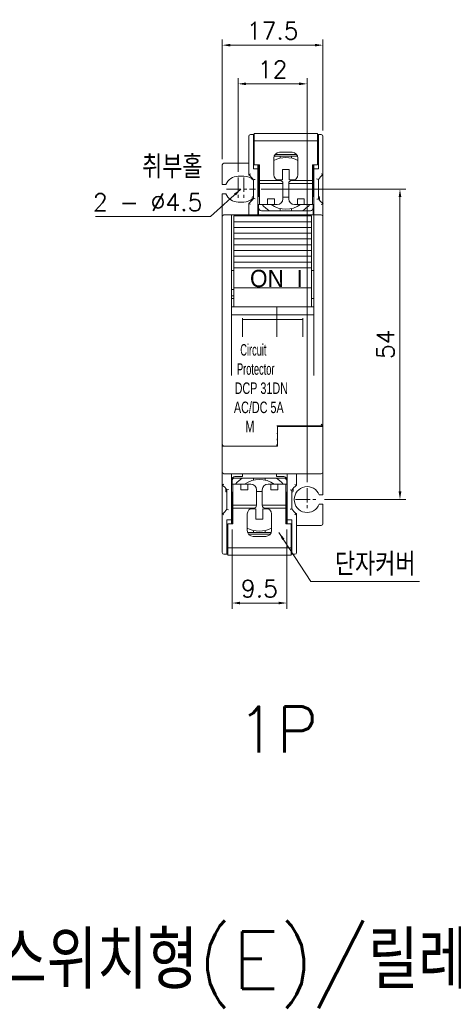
# Model space of a CAD drawing. Extents: x 1168 to 1602, y 137 to 823.
# Tile 10 of 12: x 1348 to 1423, y 525 to 697. Entities that reach past the tile are written whole.
import ezdxf

# ---------------------------------------------------------------- set-up
doc = ezdxf.new("R2010")
doc.units = 0
doc.header["$LTSCALE"] = 2
doc.header["$MEASUREMENT"] = 0
doc.linetypes.add('CENTER', pattern=[2, 1.25, -0.25, 0.25, -0.25])
doc.layers.get('0').update_dxf_attribs({"linetype": 'CONTINUOUS', "lineweight": 13})
doc.layers.add('cen', color=1, linetype='CENTER', lineweight=13)
doc.layers.add('di', color=3, linetype='CONTINUOUS', lineweight=13)
doc.styles.get("Standard").update_dxf_attribs({"font": 'romans.shx', "height": 3, "bigfont": 'hgs.shx'})
doc.dimstyles.get("Standard").update_dxf_attribs({"dimscale": 0, "dimtxt": 3, "dimasz": 1.4, "dimexe": 1, "dimexo": 1, "dimgap": 1, "dimtad": 1, "dimdsep": 46, "dimtxsty": 'Standard', "dimcen": 0, "dimclrd": 3, "dimclre": 3, "dimclrt": 3, "dimadec": 0, "dimazin": 2, "dimtp": 0.1, "dimtm": 0.1, "dimtfac": 0.5, "dimtmove": 0, "dimatfit": 3, "dimfxl": 0, "dimtolj": 1, "dimlwd": -1, "dimlwe": -1, "dimarcsym": 0})

# ---------------------------------------------------------------- blocks, each defined once
blk = doc.blocks.new('*D24')
at = {"layer": 'di', "color": 3}
for p, q in [((1389.62, 667.09), (1414.74, 667.09)), ((1413.74, 665.69), (1413.74, 614.49)), ((1400.62, 613.09), (1414.74, 613.09))]:
    blk.add_line(p, q, dxfattribs=at)
for points in [[(1413.51, 665.69), (1413.98, 665.69), (1413.74, 667.09)], [(1413.51, 614.49), (1413.98, 614.49), (1413.74, 613.09)]]:
    blk.add_solid(points, dxfattribs=at)
at = {"layer": 'di', "color": 3, "insert": (1411.24, 640.09), "char_height": 3, "attachment_point": 5, "rotation": 90}
blk.add_mtext('\\A1;54', dxfattribs=at)
blk = doc.blocks.new('*D32')
at = {"layer": 'di', "color": 3}
for p, q in [((1382.87, 672.29), (1382.87, 693.13)), ((1384.27, 692.13), (1398.97, 692.13)), ((1400.37, 677.29), (1400.37, 693.13))]:
    blk.add_line(p, q, dxfattribs=at)
for points in [[(1384.27, 692.36), (1384.27, 691.9), (1382.87, 692.13)], [(1398.97, 692.36), (1398.97, 691.9), (1400.37, 692.13)]]:
    blk.add_solid(points, dxfattribs=at)
at = {"layer": 'di', "color": 3, "insert": (1391.62, 694.63), "char_height": 3, "attachment_point": 5}
blk.add_mtext('\\A1;17.5', dxfattribs=at)
blk = doc.blocks.new('*D64')
at = {"layer": 'di', "color": 3}
for p, q in [((1384.57, 607.89), (1384.57, 594.09)), ((1394.07, 607.89), (1394.07, 594.09)), ((1385.97, 595.09), (1392.67, 595.09))]:
    blk.add_line(p, q, dxfattribs=at)
for points in [[(1385.97, 595.32), (1385.97, 594.86), (1384.57, 595.09)], [(1392.67, 595.32), (1392.67, 594.86), (1394.07, 595.09)]]:
    blk.add_solid(points, dxfattribs=at)
at = {"layer": 'di', "color": 3, "insert": (1389.32, 597.59), "char_height": 3, "attachment_point": 5}
blk.add_mtext('\\A1;9.5', dxfattribs=at)
blk = doc.blocks.new('*D67')
at = {"layer": 'di', "color": 3}
for p, q in [((1385.62, 670.09), (1385.62, 686.4)), ((1396.22, 685.4), (1387.02, 685.4)), ((1397.62, 616.09), (1397.62, 686.4))]:
    blk.add_line(p, q, dxfattribs=at)
for points in [[(1387.02, 685.64), (1387.02, 685.17), (1385.62, 685.4)], [(1396.22, 685.64), (1396.22, 685.17), (1397.62, 685.4)]]:
    blk.add_solid(points, dxfattribs=at)
at = {"layer": 'di', "color": 3, "insert": (1391.62, 687.9), "char_height": 3, "attachment_point": 5}
blk.add_mtext('\\A1;12', dxfattribs=at)

msp = doc.modelspace()

# ---------------------------------------------------------------- linework, layer by layer
at = {"color": 7, "linetype": 'Continuous', "lineweight": 15}
for p, q in [((1387.77, 676.588), (1388.27, 676.588)), ((1388.27, 676.588), (1388.42, 676.588)), ((1388.27, 676.588), (1388.27, 675.588)), ((1399.42, 676.788), (1388.42, 676.788)), ((1388.42, 676.788), (1388.42, 675.488)), ((1399.42, 676.788), (1399.42, 675.488)), ((1399.57, 676.588), (1399.42, 676.588)), ((1399.57, 675.588), (1399.57, 676.588)), ((1399.57, 676.588), (1400.07, 676.588)), ((1387.47, 675.588), (1387.47, 676.288)), ((1387.47, 669.575), (1387.47, 675.588)), ((1388.27, 675.588), (1388.42, 675.588)), ((1388.27, 675.588), (1388.27, 670.588)), ((1399.42, 675.488), (1388.42, 675.488)), ((1388.42, 675.488), (1388.42, 671.288)), ((1399.57, 675.588), (1399.42, 675.588)), ((1399.42, 675.488), (1399.42, 671.288)), ((1399.57, 670.588), (1399.57, 675.588)), ((1400.37, 676.288), (1400.37, 675.588)), ((1400.37, 675.588), (1400.37, 669.612)), ((1392.82, 673.488), (1395.02, 673.488)), ((1387.47, 671.588), (1383.17, 671.588)), ((1391.82, 669.588), (1391.82, 672.488)), ((1392.92, 672.838), (1391.883, 672.838)), ((1395.82, 673.088), (1392.02, 673.088)), ((1392.92, 672.838), (1392.92, 672.475)), ((1394.92, 672.838), (1392.92, 672.838)), ((1394.92, 672.475), (1394.92, 672.838)), ((1395.957, 672.838), (1394.92, 672.838)), ((1396.02, 672.488), (1396.02, 669.588)), ((1382.87, 667.888), (1382.87, 671.288)), ((1388.27, 670.588), (1389.07, 670.588)), ((1389.32, 671.288), (1388.42, 671.288)), ((1389.07, 670.588), (1389.07, 671.288)), ((1389.07, 670.588), (1389.07, 662.588)), ((1389.17, 670.958), (1389.17, 671.288)), ((1389.17, 670.958), (1389.32, 671.193)), ((1389.17, 670.958), (1389.17, 669.088)), ((1389.32, 671.288), (1389.32, 668.588)), ((1393.32, 670.488), (1394.52, 670.488)), ((1393.32, 668.688), (1393.32, 670.488)), ((1394.52, 670.488), (1394.52, 668.688)), ((1399.42, 671.288), (1398.52, 671.288)), ((1398.52, 668.588), (1398.52, 671.288)), ((1398.52, 671.193), (1398.67, 670.958)), ((1398.67, 671.088), (1398.67, 671.288)), ((1398.77, 671.088), (1398.67, 671.088)), ((1398.67, 671.044), (1398.67, 670.958)), ((1398.67, 669.088), (1398.67, 670.958)), ((1398.77, 671.288), (1398.77, 670.588)), ((1398.77, 670.588), (1398.77, 662.588)), ((1398.77, 670.588), (1399.57, 670.588)), ((1386.62, 669.338), (1385.62, 669.338)), ((1388.27, 665.479), (1388.27, 668.696)), ((1389.32, 669.088), (1389.17, 669.088)), ((1389.17, 669.088), (1389.17, 667.088)), ((1392.82, 668.588), (1389.32, 668.588)), ((1389.32, 668.588), (1389.32, 668.088)), ((1393.42, 668.088), (1389.32, 668.088)), ((1389.32, 664.388), (1389.32, 668.088)), ((1392.384, 668.688), (1393.32, 668.688)), ((1392.92, 668.588), (1392.82, 668.588)), ((1393.42, 668.088), (1393.42, 665.388)), ((1394.42, 665.388), (1394.42, 668.088)), ((1398.52, 668.088), (1394.42, 668.088)), ((1394.52, 668.688), (1395.456, 668.688)), ((1395.02, 668.588), (1394.92, 668.588)), ((1398.52, 668.588), (1395.02, 668.588)), ((1398.67, 669.088), (1398.52, 669.088)), ((1398.52, 668.088), (1398.52, 668.588)), ((1398.52, 668.088), (1398.52, 664.388)), ((1398.67, 667.088), (1398.67, 669.088)), ((1399.57, 668.776), (1399.57, 665.4)), ((1400.37, 664.564), (1400.37, 669.612)), ((1383.517, 667.888), (1382.87, 667.888)), ((1382.87, 666.288), (1383.517, 666.288)), ((1382.87, 662.288), (1382.87, 666.288)), ((1389.17, 667.088), (1389.17, 665.788)), ((1389.17, 667.088), (1389.32, 667.088)), ((1398.52, 667.088), (1398.67, 667.088)), ((1398.67, 665.788), (1398.67, 667.088)), ((1385.62, 664.838), (1386.62, 664.838)), ((1387.47, 662.588), (1387.47, 664.6)), ((1388.07, 665.189), (1388.07, 665.638)), ((1388.27, 665.788), (1388.22, 665.788)), ((1389.32, 665.788), (1389.07, 665.788)), ((1390.72, 664.988), (1390.72, 665.388)), ((1390.72, 665.388), (1391.92, 665.388)), ((1390.72, 664.988), (1390.72, 664.788)), ((1390.72, 664.388), (1390.72, 664.788)), ((1391.92, 665.388), (1391.92, 664.988)), ((1391.92, 664.788), (1391.92, 664.988)), ((1391.92, 664.788), (1391.92, 664.388)), ((1394.42, 665.688), (1393.42, 665.688)), ((1395.92, 664.988), (1395.92, 665.388)), ((1395.92, 665.388), (1397.12, 665.388)), ((1395.92, 664.988), (1395.92, 664.788)), ((1395.92, 664.388), (1395.92, 664.788)), ((1397.12, 665.388), (1397.12, 664.988)), ((1397.12, 664.788), (1397.12, 664.988)), ((1397.12, 664.788), (1397.12, 664.388)), ((1398.77, 665.788), (1398.52, 665.788)), ((1399.62, 665.788), (1399.57, 665.788)), ((1399.77, 665.638), (1399.77, 665.126)), ((1400.37, 664.564), (1400.37, 662.288)), ((1389.07, 664.388), (1389.32, 664.388)), ((1389.17, 663.838), (1389.17, 664.388)), ((1389.17, 663.804), (1389.17, 662.588)), ((1389.32, 664.388), (1390.72, 664.388)), ((1391.05, 663.338), (1389.67, 663.338)), ((1391.92, 664.388), (1390.72, 664.388)), ((1391.05, 663.338), (1392.92, 663.338)), ((1391.92, 664.388), (1392.42, 664.388)), ((1392.92, 663.7), (1392.92, 663.338)), ((1392.92, 663.338), (1394.92, 663.338)), ((1394.92, 663.338), (1394.92, 663.7)), ((1394.92, 663.338), (1396.791, 663.338)), ((1395.42, 664.388), (1395.92, 664.388)), ((1397.12, 664.388), (1395.92, 664.388)), ((1398.17, 663.338), (1396.791, 663.338)), ((1397.12, 664.388), (1398.52, 664.388)), ((1398.52, 664.388), (1398.77, 664.388)), ((1398.67, 664.388), (1398.67, 663.838)), ((1398.67, 662.588), (1398.67, 663.804)), ((1382.87, 634.688), (1382.87, 662.288)), ((1383.17, 662.588), (1384.47, 662.588)), ((1384.47, 662.588), (1384.47, 662.309)), ((1384.47, 662.588), (1387.47, 662.588)), ((1384.47, 634.688), (1384.47, 662.309)), ((1384.87, 662.437), (1398.37, 662.437)), ((1384.87, 662.437), (1384.87, 661.938)), ((1384.87, 661.413), (1384.87, 661.938)), ((1384.87, 660.939), (1384.87, 661.413)), ((1387.47, 662.588), (1387.47, 662.437)), ((1387.47, 662.588), (1392.37, 662.588)), ((1392.37, 662.437), (1392.37, 662.588)), ((1392.37, 662.588), (1395.87, 662.588)), ((1395.87, 662.437), (1395.87, 662.588)), ((1395.87, 662.588), (1398.77, 662.588)), ((1398.37, 662.437), (1398.37, 661.938)), ((1398.37, 661.413), (1398.37, 661.938)), ((1398.37, 660.939), (1398.37, 661.413)), ((1398.77, 662.588), (1400.07, 662.588)), ((1398.77, 662.309), (1398.77, 662.588)), ((1398.77, 634.688), (1398.77, 662.309)), ((1400.37, 662.288), (1400.37, 634.688)), ((1384.87, 660.414), (1384.87, 660.939)), ((1384.87, 659.94), (1384.87, 660.414)), ((1384.87, 659.413), (1384.87, 659.94)), ((1384.87, 658.939), (1384.87, 659.413)), ((1398.37, 660.414), (1398.37, 660.939)), ((1398.37, 659.94), (1398.37, 660.414)), ((1398.37, 659.413), (1398.37, 659.94)), ((1398.37, 658.939), (1398.37, 659.413)), ((1384.87, 658.412), (1384.87, 658.939)), ((1384.87, 657.937), (1384.87, 658.412)), ((1384.87, 657.408), (1384.87, 657.937)), ((1398.37, 658.412), (1398.37, 658.939)), ((1398.37, 657.937), (1398.37, 658.412)), ((1398.37, 657.408), (1398.37, 657.937)), ((1384.87, 656.934), (1384.87, 657.408)), ((1384.87, 656.404), (1384.87, 656.934)), ((1384.87, 655.929), (1384.87, 656.404)), ((1398.37, 656.934), (1398.37, 657.408)), ((1398.37, 656.404), (1398.37, 656.934)), ((1398.37, 655.929), (1398.37, 656.404)), ((1384.87, 655.4), (1384.87, 655.929)), ((1384.87, 654.924), (1384.87, 655.4)), ((1384.87, 654.394), (1384.87, 654.924)), ((1384.87, 653.917), (1384.87, 654.394)), ((1398.37, 655.4), (1398.37, 655.929)), ((1398.37, 654.924), (1398.37, 655.4)), ((1398.37, 654.394), (1398.37, 654.924)), ((1398.37, 653.917), (1398.37, 654.394)), ((1384.87, 652.954), (1384.47, 652.954)), ((1384.87, 653.419), (1384.87, 653.917)), ((1384.87, 653.419), (1398.37, 653.419)), ((1384.87, 653.419), (1384.87, 653.41)), ((1384.87, 653.41), (1398.37, 653.41)), ((1384.87, 653.41), (1384.87, 649.932)), ((1398.37, 653.419), (1398.37, 653.917)), ((1398.37, 653.41), (1398.37, 653.419)), ((1398.37, 649.932), (1398.37, 653.41)), ((1398.37, 652.954), (1398.77, 652.954)), ((1384.87, 649.646), (1384.47, 649.646)), ((1384.87, 649.606), (1384.47, 649.606)), ((1398.37, 649.932), (1384.87, 649.932)), ((1384.87, 649.693), (1384.87, 649.932)), ((1384.87, 649.135), (1384.87, 649.693)), ((1384.87, 649.135), (1384.87, 646.584)), ((1398.37, 649.693), (1398.37, 649.932)), ((1398.37, 649.693), (1398.37, 649.135)), ((1398.37, 646.587), (1398.37, 649.135)), ((1384.87, 648.526), (1384.47, 648.526)), ((1384.87, 648.088), (1384.47, 648.088)), ((1398.37, 648.088), (1398.77, 648.088)), ((1392.37, 646.591), (1384.47, 646.591)), ((1398.77, 646.591), (1392.37, 646.591)), ((1392.37, 646.542), (1392.37, 646.591)), ((1392.37, 646.144), (1392.37, 646.542)), ((1392.37, 645.844), (1392.37, 646.144)), ((1392.37, 645.201), (1392.37, 645.844)), ((1392.37, 645.201), (1384.47, 645.201)), ((1386.37, 644.623), (1386.37, 641.381)), ((1392.37, 644.388), (1386.37, 644.388)), ((1392.37, 645.201), (1398.77, 645.201)), ((1392.37, 644.623), (1392.37, 645.201)), ((1392.37, 644.388), (1392.37, 644.623)), ((1396.87, 644.388), (1392.37, 644.388)), ((1392.37, 644.388), (1392.37, 643.351)), ((1396.87, 641.381), (1396.87, 644.623)), ((1392.37, 641.491), (1392.37, 643.351)), ((1392.37, 641.381), (1392.37, 641.491)), ((1382.87, 622.688), (1382.87, 634.688)), ((1384.47, 634.662), (1384.47, 634.688)), ((1400.37, 634.688), (1400.37, 625.886)), ((1400.37, 625.886), (1392.37, 625.886)), ((1392.47, 625.886), (1392.47, 625.791)), ((1392.47, 625.791), (1392.47, 622.388)), ((1392.47, 625.791), (1400.07, 625.791)), ((1400.07, 625.791), (1400.37, 625.791)), ((1400.37, 625.791), (1400.37, 625.886)), ((1400.37, 625.791), (1400.37, 618.588)), ((1392.37, 624.588), (1392.47, 624.588)), ((1392.47, 623.588), (1392.37, 623.588)), ((1392.37, 623.488), (1392.47, 623.488)), ((1382.87, 622.388), (1382.87, 622.688)), ((1382.87, 618.588), (1382.87, 622.388)), ((1382.87, 622.388), (1383.17, 622.388)), ((1383.17, 622.388), (1392.47, 622.388)), ((1392.37, 622.688), (1392.37, 622.388)), ((1382.87, 618.588), (1382.87, 617.888)), ((1400.37, 617.888), (1400.37, 618.588)), ((1382.87, 615.612), (1382.87, 617.888)), ((1400.07, 617.588), (1383.17, 617.588)), ((1384.47, 617.588), (1384.47, 609.588)), ((1386.37, 617.088), (1385.07, 617.088)), ((1385.07, 616.838), (1386.45, 616.838)), ((1386.37, 617.588), (1386.37, 617.088)), ((1388.32, 616.838), (1386.45, 616.838)), ((1388.32, 616.838), (1388.32, 616.475)), ((1390.32, 616.838), (1388.32, 616.838)), ((1390.32, 616.475), (1390.32, 616.838)), ((1392.191, 616.838), (1390.32, 616.838)), ((1392.191, 616.838), (1393.57, 616.838)), ((1392.27, 617.588), (1392.27, 617.088)), ((1393.57, 617.088), (1392.27, 617.088)), ((1394.17, 609.588), (1394.17, 617.588)), ((1395.77, 617.588), (1395.77, 615.575)), ((1400.37, 613.888), (1400.37, 617.888)), ((1382.87, 615.612), (1382.87, 610.564)), ((1383.47, 614.538), (1383.47, 615.05)), ((1384.72, 615.788), (1384.47, 615.788)), ((1384.57, 615.788), (1384.57, 616.338)), ((1384.72, 612.088), (1384.72, 615.788)), ((1386.12, 615.788), (1384.72, 615.788)), ((1386.12, 615.788), (1387.32, 615.788)), ((1386.12, 615.388), (1386.12, 615.788)), ((1386.12, 615.388), (1386.12, 615.188)), ((1386.12, 614.788), (1386.12, 615.188)), ((1387.32, 615.788), (1387.32, 615.388)), ((1387.82, 615.788), (1387.32, 615.788)), ((1387.32, 615.188), (1387.32, 615.388)), ((1387.32, 615.188), (1387.32, 614.788)), ((1391.32, 615.788), (1390.82, 615.788)), ((1391.32, 615.788), (1392.52, 615.788)), ((1391.32, 615.388), (1391.32, 615.788)), ((1391.32, 615.388), (1391.32, 615.188)), ((1391.32, 614.788), (1391.32, 615.188)), ((1392.52, 615.788), (1392.52, 615.388)), ((1393.92, 615.788), (1392.52, 615.788)), ((1392.52, 615.188), (1392.52, 615.388)), ((1392.52, 615.188), (1392.52, 614.788)), ((1394.17, 615.788), (1393.92, 615.788)), ((1393.92, 615.788), (1393.92, 612.088)), ((1394.07, 616.338), (1394.07, 615.788)), ((1395.17, 614.987), (1395.17, 614.538)), ((1383.62, 614.388), (1383.67, 614.388)), ((1383.67, 611.4), (1383.67, 614.776)), ((1384.47, 614.388), (1384.72, 614.388)), ((1384.57, 614.388), (1384.57, 613.088)), ((1387.32, 614.788), (1386.12, 614.788)), ((1388.82, 614.788), (1388.82, 612.088)), ((1388.82, 614.488), (1389.82, 614.488)), ((1389.82, 612.088), (1389.82, 614.788)), ((1392.52, 614.788), (1391.32, 614.788)), ((1393.92, 614.388), (1394.17, 614.388)), ((1394.07, 613.088), (1394.07, 614.388)), ((1394.97, 614.696), (1394.97, 611.479)), ((1394.97, 614.388), (1395.02, 614.388)), ((1400.37, 613.888), (1399.723, 613.888)), ((1384.72, 613.088), (1384.57, 613.088)), ((1384.57, 613.088), (1384.57, 611.088)), ((1384.72, 612.088), (1388.82, 612.088)), ((1384.72, 612.088), (1384.72, 611.588)), ((1384.72, 611.588), (1388.22, 611.588)), ((1384.72, 611.588), (1384.72, 608.888)), ((1388.72, 611.488), (1387.784, 611.488)), ((1388.22, 611.588), (1388.32, 611.588)), ((1388.72, 609.688), (1388.72, 611.488)), ((1389.82, 612.088), (1393.92, 612.088)), ((1390.856, 611.488), (1389.92, 611.488)), ((1389.92, 611.488), (1389.92, 609.688)), ((1390.32, 611.588), (1390.42, 611.588)), ((1390.42, 611.588), (1393.92, 611.588)), ((1394.07, 613.088), (1393.92, 613.088)), ((1393.92, 611.588), (1393.92, 612.088)), ((1393.92, 608.888), (1393.92, 611.588)), ((1394.07, 611.088), (1394.07, 613.088)), ((1399.723, 612.288), (1400.37, 612.288)), ((1400.37, 608.888), (1400.37, 612.288)), ((1382.87, 604.588), (1382.87, 610.564)), ((1384.57, 611.088), (1384.57, 609.217)), ((1384.57, 611.088), (1384.72, 611.088)), ((1387.22, 607.688), (1387.22, 610.588)), ((1391.42, 610.588), (1391.42, 607.688)), ((1393.92, 611.088), (1394.07, 611.088)), ((1394.07, 609.217), (1394.07, 611.088)), ((1395.77, 610.6), (1395.77, 604.588)), ((1383.67, 609.588), (1383.67, 604.588)), ((1383.67, 609.588), (1384.47, 609.588)), ((1383.82, 604.688), (1383.82, 608.888)), ((1383.82, 608.888), (1384.72, 608.888)), ((1384.47, 608.888), (1384.47, 609.588)), ((1384.47, 609.088), (1384.57, 609.088)), ((1384.72, 608.983), (1384.57, 609.217)), ((1384.57, 609.132), (1384.57, 609.217)), ((1384.57, 609.088), (1384.57, 608.888)), ((1389.92, 609.688), (1388.72, 609.688)), ((1394.07, 609.217), (1393.92, 608.983)), ((1393.92, 608.888), (1394.82, 608.888)), ((1394.07, 609.217), (1394.07, 608.888)), ((1394.97, 609.588), (1394.17, 609.588)), ((1394.17, 609.588), (1394.17, 608.888)), ((1394.82, 604.688), (1394.82, 608.888)), ((1394.97, 604.588), (1394.97, 609.588)), ((1395.77, 608.588), (1400.07, 608.588)), ((1387.283, 607.338), (1388.32, 607.338)), ((1387.42, 607.088), (1391.22, 607.088)), ((1390.42, 606.688), (1388.22, 606.688)), ((1388.32, 607.7), (1388.32, 607.338)), ((1388.32, 607.338), (1390.32, 607.338)), ((1390.32, 607.338), (1390.32, 607.7)), ((1390.32, 607.338), (1391.357, 607.338)), ((1382.87, 603.888), (1382.87, 604.588)), ((1383.67, 604.588), (1383.82, 604.588)), ((1383.67, 604.588), (1383.67, 603.588)), ((1383.82, 604.688), (1394.82, 604.688)), ((1383.82, 603.388), (1383.82, 604.688)), ((1394.82, 603.388), (1394.82, 604.688)), ((1394.97, 604.588), (1394.82, 604.588)), ((1394.97, 603.588), (1394.97, 604.588)), ((1395.77, 604.588), (1395.77, 603.888)), ((1383.67, 603.588), (1383.17, 603.588)), ((1383.67, 603.588), (1383.82, 603.588)), ((1383.82, 603.388), (1394.82, 603.388)), ((1394.97, 603.588), (1394.82, 603.588)), ((1395.47, 603.588), (1394.97, 603.588))]:
    msp.add_line(p, q, dxfattribs=at)
at = {"color": 7, "linetype": 'Continuous', "lineweight": 15, "flags": 128}
msp.add_lwpolyline([(1400.07, 626.186), (1400.129, 626.127), (1400.185, 626.071), (1400.237, 626.019), (1400.282, 625.974), (1400.32, 625.936), (1400.347, 625.909), (1400.364, 625.892), (1400.37, 625.886)], dxfattribs=at)
at = {"color": 7, "linetype": 'Continuous', "lineweight": 15}
for centre, radius, start, end in [((1387.77, 676.288), 0.3, 90, 180), ((1400.07, 676.288), 0.3, 0, 90), ((1392.82, 672.488), 1, 90, 180), ((1395.02, 672.488), 1, 0, 90), ((1383.17, 671.288), 0.3, 90, 180), ((1393.92, 668.088), 4.5, 62.18186, 117.81814), ((1394.085, 656.406), 14.737, 115.37034, 116.66826), ((1393.735, 656.722), 14.497, 62.76261, 64.08837), ((1385.62, 667.088), 2.25, 90, 159.1725), ((1386.62, 667.088), 2.25, 42.83343, 90), ((1385.62, 667.088), 3.1, 31.25808, 53.36079), ((1394.921, 644.908), 24.701, 104.89917, 105.62048), ((1392.82, 669.588), 1, 180, 270), ((1392.92, 668.088), 0.5, 0, 90), ((1394.92, 668.088), 0.5, 90, 180), ((1395.02, 669.588), 1, 270, 0), ((1392.973, 646.493), 23.239, 73.50816, 74.27805), ((1402.17, 667.088), 3.1, 125.49593, 147.00411), ((1385.62, 667.088), 2.25, 200.8275, 270), ((1386.62, 667.088), 2.25, 270, 310.12403), ((1385.62, 667.088), 3.1, 306.63921, 328.74192), ((1394.085, 677.77), 14.737, 243.33174, 244.62966), ((1388.22, 665.638), 0.15, 90, 180), ((1394.921, 689.268), 24.701, 254.37952, 255.10083), ((1392.42, 665.388), 1, 270, 0), ((1395.42, 665.388), 1, 180, 270), ((1392.797, 688.293), 23.875, 285.7322, 286.48158), ((1402.17, 667.088), 3.1, 212.99589, 234.50407), ((1399.62, 665.638), 0.15, 0, 90), ((1393.759, 677.407), 14.445, 295.90923, 297.2398), ((1389.67, 663.838), 0.5, 179.99998, 270.00013), ((1393.92, 668.088), 5.55, 221.81031, 238.85442), ((1393.92, 668.088), 4.5, 235.30787, 304.69213), ((1393.92, 668.088), 5.55, 301.14558, 318.18969), ((1398.17, 663.838), 0.5, 269.99972, 0.00018), ((1383.17, 662.288), 0.3, 90, 180), ((1400.07, 662.288), 0.3, 0, 90), ((1383.17, 622.688), 0.3, 180, 270), ((1383.17, 617.888), 0.3, 180, 270), ((1385.07, 616.588), 0.5, 90, 180), ((1385.07, 616.338), 0.5, 89.99972, 180.00018), ((1389.32, 612.088), 5.55, 121.14558, 138.18969), ((1389.32, 612.088), 4.5, 55.30787, 124.69213), ((1389.32, 612.088), 5.55, 41.81031, 58.85442), ((1393.57, 616.588), 0.5, 0, 90), ((1393.57, 616.338), 0.5, 359.99998, 90.00013), ((1400.07, 617.888), 0.3, 270, 0), ((1389.482, 602.769), 14.445, 115.90923, 117.2398), ((1381.07, 613.088), 3.1, 32.99589, 54.50407), ((1390.444, 591.882), 23.875, 105.7322, 106.48158), ((1387.82, 614.788), 1, 0, 90), ((1390.82, 614.788), 1, 90, 180), ((1397.62, 613.088), 3.1, 126.63921, 148.74192), ((1397.62, 613.088), 2.25, 20.8275, 339.1725), ((1389.156, 602.406), 14.737, 63.33174, 64.62966), ((1383.62, 614.538), 0.15, 180, 270), ((1388.319, 590.908), 24.701, 74.37952, 75.10083), ((1395.02, 614.538), 0.15, 270, 0), ((1388.22, 610.588), 1, 90, 180), ((1388.32, 612.088), 0.5, 270, 0), ((1390.32, 612.088), 0.5, 180, 270), ((1390.42, 610.588), 1, 0, 90), ((1388.319, 635.268), 24.701, 284.89917, 285.62048), ((1397.62, 613.088), 3.1, 211.25808, 233.36079), ((1381.07, 613.088), 3.1, 305.49593, 327.00411), ((1389.505, 623.454), 14.497, 242.76261, 244.08837), ((1390.267, 633.682), 23.239, 253.50816, 254.27805), ((1389.156, 623.77), 14.737, 295.37034, 296.66826), ((1389.32, 612.088), 4.5, 242.18186, 297.81814), ((1400.07, 608.888), 0.3, 270, 0), ((1388.22, 607.688), 1, 180, 270), ((1390.42, 607.688), 1, 270, 0), ((1383.17, 603.888), 0.3, 180, 270), ((1395.47, 603.888), 0.3, 270, 0)]:
    msp.add_arc(centre, radius, start, end, dxfattribs=at)
at = {"layer": 'cen'}
for p, q in [((1385.62, 669.088), (1385.62, 665.088)), ((1386.62, 669.088), (1386.62, 665.088)), ((1383.62, 667.088), (1388.62, 667.088)), ((1397.62, 615.088), (1397.62, 611.088)), ((1395.62, 613.088), (1399.62, 613.088))]:
    msp.add_line(p, q, dxfattribs=at)
at = {"layer": 'di'}
for p, q in [((1384.87, 661.413), (1398.37, 661.413)), ((1384.87, 660.414), (1398.37, 660.414)), ((1384.87, 659.413), (1398.37, 659.413)), ((1384.87, 658.412), (1398.37, 658.412)), ((1384.87, 657.408), (1398.37, 657.408)), ((1384.87, 656.404), (1398.37, 656.404)), ((1384.87, 655.4), (1398.37, 655.4)), ((1384.87, 654.394), (1398.37, 654.394))]:
    msp.add_line(p, q, dxfattribs=at)

# ---------------------------------------------------------------- texts
for s, insert, char_height, attachment_point in [('\\A1;{\\H1.3333x;취부홀}\\P2 - %%C4.5', (1379.428, 663.298), 3, 9), ('\\A1;{\\fHYHeadLine M|b0|i0|c129|p18;ON  I}', (1387.687, 650.005), 3, 7), ('\\A1;단자커버', (1402.447, 599.855), 4, 7)]:
    msp.add_mtext(s, dxfattribs=dict(at, insert=insert, char_height=char_height, attachment_point=attachment_point))
at = {"layer": 'di', "attachment_point": 1}
for s, width, insert, char_height in [('{\\f휴먼고딕|b0|i0|c129|p2;\\W2.39592; \\W0.6;Circuit \\P{\\W1.622238; }Protector\\W0.7;\\P{\\W1.077501; }DCP 31DN\\P{\\W0.911712; }AC/DC 5A\\P{\\W3.601185; }M}', 14.09953, (1384.222, 640.128), 2), ('1P', 7.90589, (1385.472, 577.078), 8), ('보조스위치형(W)/경보스위치형(E)/릴레이형(R)', 506.90159, (1242.019, 537.963), 10)]:
    msp.add_mtext_dynamic_manual_height_columns(s, width=width, gutter_width=10, heights=[0], dxfattribs=dict(at, insert=insert, char_height=char_height))

# ---------------------------------------------------------------- dimensions: what is measured, and where the dimension line sits
at = {"layer": 'di'}
dim = msp.add_linear_dim(base=(1400.37, 692.131), p1=(1382.87, 671.288), p2=(1400.37, 676.288), dimstyle='Standard', override={"dimscale": 1, "dimtxt": 3}, dxfattribs=at)
dim.commit()
dim.dimension.update_dxf_attribs({"geometry": '*D32', "text_midpoint": (1391.62, 692.131), "dimtype": 160})
for base, p1, p2, picture, middle in [((1385.62, 685.403), (1397.62, 615.088), (1385.62, 669.088), '*D67', (1391.62, 687.903)), ((1394.07, 595.091), (1384.57, 608.888), (1394.07, 608.888), '*D64', (1389.32, 597.591))]:
    dim = msp.add_linear_dim(base=base, p1=p1, p2=p2, dimstyle='Standard', override={"dimscale": 1, "dimtxt": 3}, dxfattribs=at)
    dim.commit()
    dim.dimension.update_dxf_attribs({"geometry": picture, "text_midpoint": middle})
dim = msp.add_linear_dim(base=(1413.742, 613.088), p1=(1388.62, 667.088), p2=(1399.62, 613.088), angle=90, dimstyle='Standard', override={"dimscale": 1, "dimtxt": 3}, dxfattribs=at)
dim.commit()
dim.dimension.update_dxf_attribs({"geometry": '*D24', "text_midpoint": (1411.242, 640.088)})

# ---------------------------------------------------------------- leaders
at = {"layer": 'di', "annotation_type": 0, "has_hookline": 1}
for points, hookline_direction, text_width in [([(1386.12, 667.088), (1380.826, 662.298), (1380.428, 662.298)], 1, 18.571), ([(1392.723, 607.338), (1398.276, 598.855), (1401.447, 598.855)], 0, 14.693)]:
    msp.add_leader(points, dimstyle='Standard', override={"dimscale": 1, "dimtxt": 3}, dxfattribs=dict(at, hookline_direction=hookline_direction, text_width=text_width))

doc.saveas('drawing.dxf')
